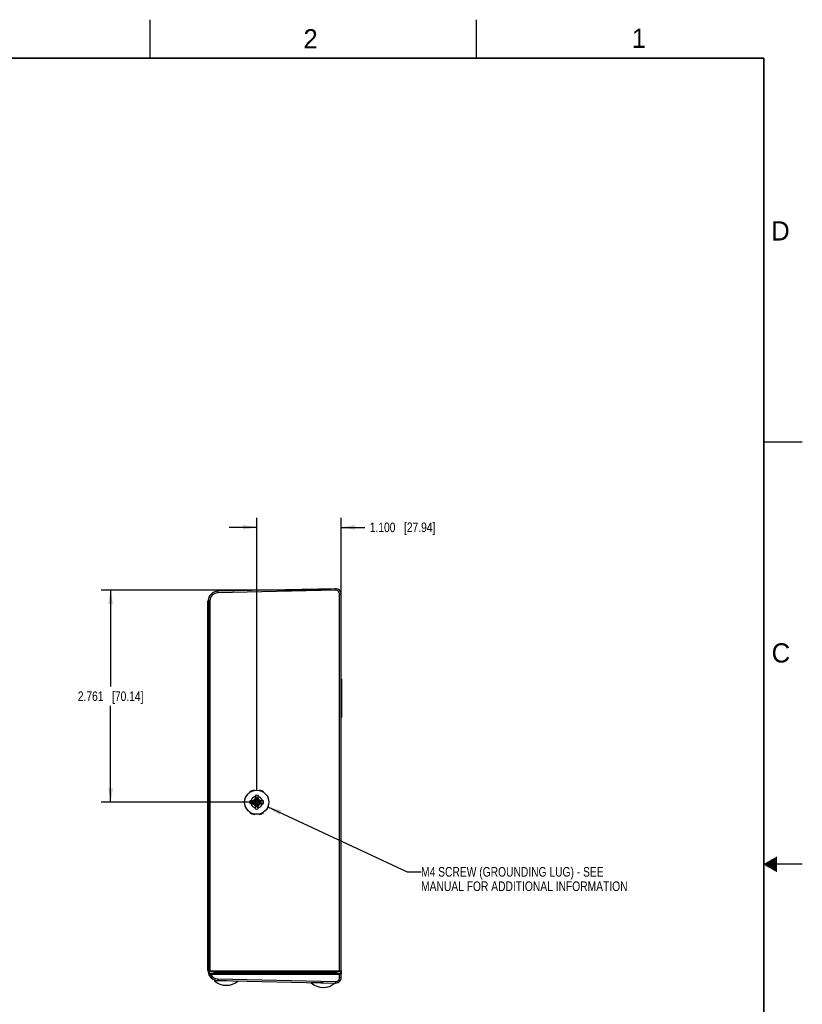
# Model space of a CAD drawing. Header units: inches. Extents: x 0 to 34, y 0 to 22.
# Tile 60 of 60: x 23.8 to 34, y 9.2 to 22. Entities that reach past the tile are written whole.
import ezdxf

# ---------------------------------------------------------------- set-up
doc = ezdxf.new("R2010")
doc.units = ezdxf.units.IN
doc.header["$LTSCALE"] = 1.87
doc.header["$MEASUREMENT"] = 0
doc.layers.get('0').update_dxf_attribs({"linetype": 'CONTINUOUS'})
doc.layers.add('DETAIL', color=7, linetype='CONTINUOUS')
doc.layers.add('DIMENSIONS', color=7, linetype='CONTINUOUS')
doc.styles.get("Standard").update_dxf_attribs({"font": 'txt', "width": 0.8})
doc.styles.add('TEXTSTYLE_2', font='txt')
doc.dimstyles.new('DIMSTYLE_1', dxfattribs={"dimtxt": 0.125, "dimasz": 0.18, "dimexe": 0.125, "dimexo": 0.0625, "dimgap": 0.0625, "dimtad": 0, "dimtih": 1, "dimtoh": 1, "dimdec": 3, "dimzin": 4, "dimdsep": 46, "dimtxsty": 'STANDARD', "dimblk": '_FILLED', "dimblk1": '_FILLED', "dimblk2": '_FILLED', "dimcen": 0.09, "dimadec": 0, "dimazin": 0, "dimtp": 0.01, "dimtm": 0.01, "dimtfac": 1, "dimtdec": 3, "dimtofl": 0, "dimtmove": 0, "dimatfit": 3, "dimldrblk": '_FILLED', "dimfxl": 1, "dimtolj": 1, "dimtzin": 4, "dimarcsym": 0})
doc.dimstyles.get("Standard").update_dxf_attribs({"dimtxt": 0.125, "dimasz": 0.18, "dimexe": 0.125, "dimexo": 0.0625, "dimgap": 0.09, "dimtad": 0, "dimtih": 1, "dimtoh": 1, "dimdec": 3, "dimzin": 4, "dimdsep": 46, "dimtxsty": 'STANDARD', "dimblk": '_FILLED', "dimblk1": '_FILLED', "dimblk2": '_FILLED', "dimcen": 0.09, "dimadec": 0, "dimazin": 0, "dimtol": 1, "dimtp": 0.01, "dimtm": 0.01, "dimtfac": 1, "dimtdec": 3, "dimtofl": 0, "dimtmove": 0, "dimatfit": 3, "dimldrblk": '_FILLED', "dimfxl": 1, "dimtolj": 1, "dimtzin": 4, "dimarcsym": 0})

# ---------------------------------------------------------------- blocks, each defined once
blk = doc.blocks.new('_FILLED')
at = {"color": 0, "linetype": 'BYBLOCK'}
blk.add_solid([(0, 0), (-1, 0.174), (-1, -0.174)], dxfattribs=at)
blk = doc.blocks.new('*D0')
at = {"layer": 'DIMENSIONS', "color": 2, "linetype": 'CONTINUOUS'}
for p, q in [((27.857, 14.568), (24.866, 14.568)), ((24.991, 14.568), (24.991, 13.312)), ((24.991, 11.807), (24.991, 13.062)), ((26.831, 11.807), (24.866, 11.807))]:
    blk.add_line(p, q, dxfattribs=at)
at = {"layer": 'DIMENSIONS', "color": 2, "linetype": 'CONTINUOUS', "xscale": 0.18, "yscale": 0.18, "zscale": 0.18}
for p, rotation in [((24.991, 14.568), 90), ((24.991, 11.807), 270)]:
    blk.add_blockref('_FILLED', p, dxfattribs=dict(at, rotation=rotation))
at = {"layer": 'DIMENSIONS', "color": 2, "linetype": 'CONTINUOUS', "insert": (24.991, 13.25), "char_height": 0.125, "width": 1.325, "attachment_point": 2, "line_spacing_factor": 0.9}
blk.add_mtext('2.761{\\Ftxt.shx;\\W1.000000;\\H0.125000; }[70.14]', dxfattribs=at)
blk = doc.blocks.new('*D1')
at = {"layer": 'DIMENSIONS', "color": 2, "linetype": 'CONTINUOUS'}
for p, q in [((26.894, 11.959), (26.894, 15.512)), ((27.994, 12.125), (27.994, 15.512)), ((26.894, 15.387), (26.534, 15.387)), ((27.994, 15.387), (28.304, 15.387))]:
    blk.add_line(p, q, dxfattribs=at)
at = {"layer": 'DIMENSIONS', "color": 2, "linetype": 'CONTINUOUS', "xscale": 0.18, "yscale": 0.18, "zscale": 0.18}
blk.add_blockref('_FILLED', (26.894, 15.387), dxfattribs=at)
at = {"layer": 'DIMENSIONS', "color": 2, "linetype": 'CONTINUOUS', "xscale": 0.18, "yscale": 0.18, "zscale": 0.18, "rotation": 180}
blk.add_blockref('_FILLED', (27.994, 15.387), dxfattribs=at)
at = {"layer": 'DIMENSIONS', "color": 2, "linetype": 'CONTINUOUS', "insert": (28.366, 15.45), "char_height": 0.125, "width": 1.325, "attachment_point": 1, "line_spacing_factor": 0.9}
blk.add_mtext('1.100{\\Ftxt.shx;\\W1.000000;\\H0.125000; }[27.94]', dxfattribs=at)

msp = doc.modelspace()

# ---------------------------------------------------------------- linework, layer by layer
at = {"color": 2, "linetype": 'CONTINUOUS'}
for p, q in [((25.5, 22), (25.5, 21.5)), ((29.75, 22), (29.75, 21.5)), ((33.5, 16.5), (34, 16.5)), ((33.5693, 11.04), (33.6697, 11.04)), ((33.5866, 11.05), (33.6697, 11.05)), ((33.6039, 11.06), (33.6697, 11.06)), ((33.6213, 11.07), (33.6697, 11.07)), ((33.6386, 11.08), (33.6697, 11.08)), ((33.6559, 11.09), (33.6697, 11.09)), ((34, 11), (33.5, 11)), ((33.5173, 11.01), (33.6697, 11.01)), ((33.5173, 10.99), (33.6697, 10.99)), ((33.5347, 11.02), (33.6697, 11.02)), ((33.5347, 10.98), (33.6697, 10.98)), ((33.552, 11.03), (33.6697, 11.03)), ((33.552, 10.97), (33.6697, 10.97)), ((33.5693, 10.96), (33.6697, 10.96)), ((33.5866, 10.95), (33.6697, 10.95)), ((33.6039, 10.94), (33.6697, 10.94)), ((33.6213, 10.93), (33.6697, 10.93)), ((33.6386, 10.92), (33.6697, 10.92)), ((33.6559, 10.91), (33.6697, 10.91))]:
    msp.add_line(p, q, dxfattribs=at)
at = {"color": 7, "linetype": 'CONTINUOUS'}
for p, q in [((27.9193, 14.5879), (26.3862, 14.5545)), ((27.9193, 14.5679), (26.3862, 14.5345)), ((27.9735, 9.611), (27.9735, 14.515)), ((27.9735, 14.515), (27.9939, 14.515)), ((27.9939, 9.611), (27.9939, 14.515)), ((26.2589, 9.615), (26.2589, 14.4241)), ((26.2589, 14.4241), (26.2639, 14.4241)), ((26.2639, 14.4295), (26.2639, 9.611)), ((26.2835, 14.4295), (26.2639, 14.4295)), ((26.2835, 14.4295), (26.2835, 9.611)), ((27.9987, 13.4116), (27.9937, 13.4116)), ((27.9987, 13.4116), (27.9987, 12.9116)), ((27.9987, 12.9116), (27.9937, 12.9116)), ((26.8044, 11.9409), (26.8066, 11.9376)), ((26.863, 11.961), (26.8622, 11.9648)), ((26.9256, 11.9648), (26.9248, 11.961)), ((26.9812, 11.9376), (26.9834, 11.9409)), ((26.7356, 11.8383), (26.7395, 11.8375)), ((26.7628, 11.8939), (26.7596, 11.8961)), ((26.806, 11.8248), (26.8407, 11.8157)), ((26.8444, 11.8157), (26.8407, 11.8157)), ((26.8407, 11.8157), (26.8925, 11.8068)), ((26.8407, 11.7974), (26.8925, 11.8063)), ((26.8444, 11.8157), (26.8422, 11.826)), ((26.87, 11.8305), (26.8444, 11.8157)), ((26.8444, 11.8157), (26.8925, 11.8068)), ((26.8444, 11.7974), (26.8937, 11.8065)), ((26.8625, 11.838), (26.8937, 11.8067)), ((26.8625, 11.7752), (26.8938, 11.8063)), ((26.8847, 11.8561), (26.87, 11.8305)), ((26.8745, 11.8583), (26.8847, 11.8561)), ((26.8756, 11.8945), (26.8847, 11.8598)), ((26.8847, 11.8598), (26.8847, 11.8561)), ((26.8847, 11.8598), (26.8936, 11.808)), ((26.8847, 11.8561), (26.8938, 11.8068)), ((26.8847, 11.757), (26.8936, 11.8051)), ((26.8847, 11.7534), (26.8936, 11.8051)), ((26.9253, 11.838), (26.894, 11.8068)), ((26.903, 11.757), (26.894, 11.8063)), ((26.903, 11.8598), (26.8941, 11.808)), ((26.903, 11.8561), (26.8941, 11.808)), ((26.9434, 11.8157), (26.8941, 11.8067)), ((26.9253, 11.7752), (26.8941, 11.8065)), ((26.903, 11.7534), (26.8941, 11.8051)), ((26.9471, 11.8157), (26.8953, 11.8068)), ((26.9434, 11.7974), (26.8953, 11.8063)), ((26.9471, 11.7974), (26.8953, 11.8063)), ((26.9122, 11.8945), (26.903, 11.8598)), ((26.903, 11.8561), (26.903, 11.8598)), ((26.903, 11.8561), (26.9133, 11.8583)), ((26.9178, 11.8305), (26.903, 11.8561)), ((26.9434, 11.8157), (26.9178, 11.8305)), ((26.9456, 11.826), (26.9434, 11.8157)), ((26.9471, 11.8157), (26.9434, 11.8157)), ((26.9818, 11.8248), (26.9471, 11.8157)), ((27.0282, 11.8961), (27.0249, 11.8939)), ((27.0483, 11.8375), (27.0522, 11.8383)), ((26.7395, 11.7756), (26.7356, 11.7749)), ((26.7596, 11.7171), (26.7628, 11.7192)), ((26.8066, 11.6755), (26.8044, 11.6722)), ((26.806, 11.7883), (26.8407, 11.7974)), ((26.8407, 11.7974), (26.8444, 11.7974)), ((26.8422, 11.7871), (26.8444, 11.7974)), ((26.8444, 11.7974), (26.87, 11.7826)), ((26.87, 11.7826), (26.8847, 11.757)), ((26.8847, 11.757), (26.8745, 11.7549)), ((26.8756, 11.7187), (26.8847, 11.7534)), ((26.8847, 11.757), (26.8847, 11.7534)), ((26.903, 11.757), (26.9178, 11.7826)), ((26.903, 11.7534), (26.903, 11.757)), ((26.9133, 11.7549), (26.903, 11.757)), ((26.9122, 11.7187), (26.903, 11.7534)), ((26.9178, 11.7826), (26.9434, 11.7974)), ((26.9434, 11.7974), (26.9471, 11.7974)), ((26.9456, 11.7871), (26.9434, 11.7974)), ((26.9818, 11.7883), (26.9471, 11.7974)), ((26.9834, 11.6722), (26.9812, 11.6755)), ((27.0249, 11.7192), (27.0282, 11.7171)), ((27.0522, 11.7749), (27.0483, 11.7756)), ((26.8622, 11.6483), (26.863, 11.6521)), ((26.9248, 11.6521), (26.9256, 11.6483)), ((26.2589, 9.615), (26.2639, 9.615)), ((26.2639, 9.611), (27.9939, 9.611)), ((26.2724, 9.5643), (26.2735, 9.5645)), ((26.2727, 9.5665), (26.2848, 9.5679)), ((26.2739, 9.601), (27.9839, 9.601)), ((26.2739, 9.5999), (26.2739, 9.6009)), ((26.2802, 9.5772), (27.9861, 9.5772)), ((26.2835, 9.611), (26.2837, 9.601)), ((26.2927, 9.5772), (26.2925, 9.569)), ((26.2925, 9.569), (27.9736, 9.569)), ((26.3403, 9.601), (26.3398, 9.5869)), ((26.3416, 9.5868), (26.3398, 9.5869)), ((26.3442, 9.5795), (26.3399, 9.5779)), ((26.3512, 9.5868), (26.3416, 9.5868)), ((26.3416, 9.4951), (26.3416, 9.4808)), ((26.3487, 9.5813), (26.3442, 9.5795)), ((26.3507, 9.5821), (26.3487, 9.5813)), ((26.3512, 9.5914), (26.3518, 9.5915)), ((26.3518, 9.5772), (26.3512, 9.5914)), ((26.3518, 9.5915), (26.361, 9.5914)), ((26.361, 9.5914), (26.3608, 9.601)), ((26.361, 9.5914), (27.8837, 9.5914)), ((26.3616, 9.5776), (26.361, 9.5914)), ((26.3873, 9.5039), (27.9204, 9.4704)), ((27.8837, 9.5855), (27.8112, 9.5855)), ((27.8114, 9.5768), (27.8112, 9.5855)), ((27.8838, 9.6001), (27.8837, 9.5954)), ((27.8837, 9.5914), (27.8837, 9.5855)), ((27.8837, 9.5816), (27.8838, 9.5772)), ((27.8917, 9.5772), (27.8916, 9.5803)), ((27.8939, 9.601), (27.8939, 9.586)), ((27.9087, 9.5772), (27.9087, 9.601)), ((27.9087, 9.5872), (27.9183, 9.5872)), ((27.9182, 9.5977), (27.9182, 9.601)), ((27.929, 9.5976), (27.9183, 9.5972)), ((27.929, 9.5876), (27.9183, 9.5872)), ((27.9183, 9.5772), (27.9183, 9.5872)), ((27.9289, 9.5962), (27.929, 9.5976)), ((27.929, 9.5876), (27.9289, 9.5962)), ((27.9292, 9.601), (27.929, 9.5976)), ((27.9472, 9.6009), (27.9465, 9.5993)), ((27.9735, 9.611), (27.9737, 9.601)), ((27.9738, 9.5772), (27.9736, 9.569)), ((27.9736, 9.5225), (27.9736, 9.569)), ((27.9814, 9.569), (27.9925, 9.5691)), ((27.9833, 9.601), (27.9833, 9.5772)), ((27.9925, 9.5691), (27.9941, 9.5692)), ((27.9937, 9.6089), (27.9937, 9.5708)), ((27.9941, 9.5232), (27.9941, 9.5692)), ((26.4991, 9.4808), (26.3416, 9.4808)), ((26.3873, 9.4846), (27.9204, 9.4511)), ((27.6016, 9.4581), (27.6016, 9.4533)), ((27.7591, 9.4533), (27.6016, 9.4533))]:
    msp.add_line(p, q, dxfattribs=at)
at = {"color": 7, "linetype": 'CONTINUOUS', "const_width": 0.02}
for points in [[(33.5, 21.5), (0.5, 21.5)], [(33.5, 0.5), (33.5, 21.5)]]:
    msp.add_lwpolyline(points, dxfattribs=at)
at = {"color": 7, "linetype": 'CONTINUOUS'}
msp.add_circle((26.8939, 11.8066), 0.1575, dxfattribs=at)
for centre, radius, start, end in [((26.3888, 14.4241), 0.1298, 113.65062, 179.99506), ((26.3889, 14.4295), 0.125, 91.25, 180), ((26.3885, 14.4295), 0.105, 91.24928, 180.00001), ((27.9209, 14.515), 0.073, 0, 91.25), ((27.9205, 14.515), 0.053, 359.999, 91.25024), ((26.8939, 11.8066), 0.1614, 101.32374, 123.67655), ((26.8939, 11.8066), 0.1614, 56.32374, 78.67655), ((26.8939, 11.8066), 0.1614, 146.32374, 168.67655), ((26.8939, 11.8066), 0.0898, 168.26473, 191.73556), ((26.849, 10.9181), 0.9078, 91.83492, 92.71612), ((26.8939, 11.8066), 0.0763, 104.27461, 165.72568), ((26.8898, 9.6609), 2.1656, 91.26052, 91.84926), ((26.8939, 11.8066), 0.054, 170.2365, 189.76379), ((28.0815, 9.7492), 2.4185, 120.26693, 120.82539), ((28.9601, 10.6138), 2.4287, 149.17608, 149.73219), ((29.064, 11.81), 2.1901, 178.15432, 178.73648), ((27.8056, 11.8505), 0.931, 177.29518, 178.15436), ((26.8939, 11.8066), 0.0898, 78.26473, 101.73556), ((26.8939, 11.8066), 0.054, 80.2365, 99.76379), ((26.0054, 11.8514), 0.9078, 1.83492, 2.71612), ((24.7483, 11.8106), 2.1656, 1.26052, 1.84926), ((26.8939, 11.8066), 0.0763, 14.27461, 75.72568), ((24.8365, 10.619), 2.4185, 30.26693, 30.82539), ((25.7011, 9.7404), 2.4287, 59.17608, 59.73219), ((26.8973, 9.6365), 2.1901, 88.15432, 88.73648), ((26.8939, 11.8066), 0.054, 350.2365, 9.76379), ((26.9379, 10.8948), 0.931, 87.29518, 88.15436), ((26.8939, 11.8066), 0.0898, 348.26473, 11.73556), ((26.8939, 11.8066), 0.1614, 11.32374, 33.67655), ((26.8939, 11.8066), 0.1614, 191.32374, 213.67655), ((26.8939, 11.8066), 0.1614, 236.32374, 258.67655), ((26.8499, 12.7183), 0.931, 267.29518, 268.15436), ((26.8905, 13.9767), 2.1901, 268.15432, 268.73648), ((26.8939, 11.8066), 0.0763, 194.27461, 255.72568), ((28.0866, 13.8727), 2.4287, 239.17608, 239.73219), ((28.9513, 12.9941), 2.4185, 210.26693, 210.82539), ((29.0395, 11.8025), 2.1656, 181.26052, 181.84926), ((27.7824, 11.7617), 0.9078, 181.83492, 182.71612), ((26.8939, 11.8066), 0.0898, 258.26473, 281.73556), ((26.8939, 11.8066), 0.054, 260.2365, 279.76379), ((25.9822, 11.7626), 0.931, 357.29518, 358.15436), ((26.8939, 11.8066), 0.0763, 284.27461, 345.72568), ((24.7238, 11.8032), 2.1901, 358.15432, 358.73648), ((24.8277, 12.9993), 2.4287, 329.17608, 329.73219), ((25.7063, 13.864), 2.4185, 300.26693, 300.82539), ((26.8939, 11.8066), 0.1614, 281.32374, 303.67655), ((26.898, 13.9522), 2.1656, 271.26052, 271.84926), ((26.9388, 12.695), 0.9078, 271.83492, 272.71612), ((26.8939, 11.8066), 0.1614, 326.32374, 348.67655), ((26.3887, 9.615), 0.1298, 180.00421, 246.37548), ((26.2739, 9.611), 0.01, 180, 270), ((26.3889, 9.6096), 0.125, 180, 247.77366), ((26.2802, 9.5692), 0.008, 90, 200.16104), ((26.39, 9.6096), 0.125, 200.16094, 268.75), ((26.3467, 9.6007), 0.0727, 189.29916, 190.35437), ((26.3471, 9.6008), 0.0731, 190.35807, 192.56995), ((26.3481, 9.6011), 0.0742, 192.59175, 199.17691), ((26.2175, 10.0728), 0.5094, 277.58665, 278.46259), ((26.3896, 9.6089), 0.105, 202.34237, 268.74819), ((26.3298, 9.5872), 0.01, 299.33333, 358), ((26.3412, 9.591), 0.01, 2.5, 90.00004), ((25.6162, 8.9728), 0.9523, 39.44457, 39.71583), ((27.8113, 9.5656), 0.0199, 90.00985, 147.21809), ((28.289, 9.5911), 0.4053, 179.39637, 179.96158), ((28.3066, 9.5859), 0.4229, 180.04989, 180.58136), ((27.8839, 9.586), 0.01, 299.11522, 360), ((27.9187, 9.5872), 0.01, 92, 180), ((27.922, 9.5232), 0.0721, 268.75, 360), ((27.9215, 9.5225), 0.0521, 268.75026, 359.99959), ((27.9287, 9.6076), 0.01, 272, 318.54832), ((27.9283, 9.6075), 0.0199, 271.98797, 280.73093), ((27.9741, 10.9689), 1.3999, 269.98138, 270.30046), ((27.9839, 9.611), 0.01, 270, 360), ((27.9861, 9.5692), 0.008, 0, 90), ((26.4991, 9.6612), 0.2395, 228.88791, 310.25929), ((27.7591, 9.6337), 0.2395, 228.88791, 310.25929), ((27.9219, 9.5241), 0.073, 291.45009, 305.95697), ((27.9589, 9.4732), 0.01, 305.95697, 316.47535), ((27.959, 9.4709), 0.008, 323.32116, 356.75)]:
    msp.add_arc(centre, radius, start, end, dxfattribs=at)
for points, knots in [([(26.3862, 14.5345), (26.3861, 14.5358), (26.3861, 14.5383), (26.386, 14.542), (26.386, 14.5454), (26.386, 14.548), (26.386, 14.5499), (26.386, 14.5511), (26.386, 14.5521), (26.386, 14.5529), (26.3861, 14.5536), (26.3861, 14.554), (26.3861, 14.5542), (26.3861, 14.5544), (26.3861, 14.5544), (26.3862, 14.5545), (26.3862, 14.5545)], [0, 0, 0, 0, 0.1949143, 0.3823281, 0.5550476, 0.7064448, 0.7722945, 0.8307134, 0.8811412, 0.923096, 0.9561801, 0.9800876, 0.988535, 0.9946294, 0.9983904, 1, 1, 1, 1]), ([(27.9193, 14.5679), (27.9193, 14.5692), (27.9192, 14.5718), (27.9192, 14.5755), (27.9191, 14.5789), (27.9191, 14.5815), (27.9191, 14.5833), (27.9191, 14.5845), (27.9191, 14.5855), (27.9192, 14.5863), (27.9192, 14.587), (27.9192, 14.5874), (27.9192, 14.5877), (27.9193, 14.5878), (27.9193, 14.5879), (27.9193, 14.5879), (27.9193, 14.5879)], [0, 0, 0, 0, 0.1949143, 0.3823281, 0.5550476, 0.7064448, 0.7722945, 0.8307134, 0.8811412, 0.923096, 0.9561801, 0.9800876, 0.988535, 0.9946294, 0.9983904, 1, 1, 1, 1]), ([(26.2639, 9.6096), (26.2639, 9.6086), (26.2642, 9.6066), (26.2656, 9.6039), (26.2678, 9.6017), (26.2696, 9.6008), (26.2706, 9.6005)], [0, 0, 0, 0, 0.24733, 0.496016, 0.746899, 1, 1, 1, 1]), ([(26.2749, 9.589), (26.2746, 9.5912), (26.2741, 9.5949), (26.274, 9.5985), (26.2739, 9.5999)], [0, 0, 0, 0, 0.6254356, 1, 1, 1, 1]), ([(26.3873, 9.5039), (26.3873, 9.5026), (26.3872, 9.5001), (26.3872, 9.4966), (26.3871, 9.4933), (26.3871, 9.4907), (26.3871, 9.489), (26.3871, 9.4879), (26.3872, 9.4869), (26.3872, 9.4861), (26.3872, 9.4855), (26.3872, 9.485), (26.3873, 9.4848), (26.3873, 9.4847), (26.3873, 9.4846), (26.3873, 9.4846), (26.3873, 9.4846)], [0, 0, 0, 0, 0.196323, 0.3848782, 0.5576464, 0.7084795, 0.7739289, 0.8319628, 0.8820694, 0.9237382, 0.9565185, 0.9801939, 0.9885738, 0.9946332, 0.9983851, 1, 1, 1, 1]), ([(27.8939, 9.5918), (27.8939, 9.5918), (27.8938, 9.5918), (27.8937, 9.5917), (27.8934, 9.5917), (27.8931, 9.5917), (27.8927, 9.5916), (27.8919, 9.5916), (27.8908, 9.5915), (27.8893, 9.5915), (27.8875, 9.5914), (27.8856, 9.5914), (27.8843, 9.5914), (27.8837, 9.5914)], [0, 0, 0, 0, 0.0064179, 0.0214481, 0.0456978, 0.0790641, 0.1212653, 0.1719069, 0.2964737, 0.4479073, 0.6202577, 0.8067384, 1, 1, 1, 1]), ([(27.8939, 9.586), (27.8939, 9.5859), (27.8938, 9.5859), (27.8937, 9.5859), (27.8934, 9.5858), (27.8931, 9.5858), (27.8927, 9.5857), (27.8919, 9.5857), (27.8908, 9.5856), (27.8893, 9.5856), (27.8875, 9.5856), (27.8856, 9.5855), (27.8843, 9.5855), (27.8837, 9.5855)], [0, 0, 0, 0, 0.0064179, 0.0214481, 0.0456979, 0.0790642, 0.1212654, 0.1719071, 0.296474, 0.4479077, 0.6202583, 0.806739, 1, 1, 1, 1]), ([(27.9183, 9.5872), (27.9183, 9.5879), (27.9183, 9.5891), (27.9182, 9.591), (27.9182, 9.5927), (27.9182, 9.5942), (27.9182, 9.5953), (27.9182, 9.596), (27.9182, 9.5964), (27.9182, 9.5967), (27.9183, 9.597), (27.9183, 9.5971), (27.9183, 9.5972), (27.9183, 9.5972)], [0, 0, 0, 0, 0.1947109, 0.3819136, 0.5544354, 0.7056705, 0.8298363, 0.8802452, 0.9222098, 0.9553416, 0.9793544, 0.9941084, 1, 1, 1, 1]), ([(27.9465, 9.5993), (27.9452, 9.5964), (27.9421, 9.5925), (27.9367, 9.5892), (27.9336, 9.5882), (27.932, 9.5879)], [0, 0, 0, 0, 0.4982866, 0.7491359, 1, 1, 1, 1]), ([(27.9736, 9.5225), (27.975, 9.5225), (27.9776, 9.5226), (27.9813, 9.5226), (27.9848, 9.5226), (27.9875, 9.5227), (27.9894, 9.5228), (27.9906, 9.5228), (27.9916, 9.5229), (27.9925, 9.523), (27.9931, 9.523), (27.9936, 9.5231), (27.9939, 9.5231), (27.9941, 9.5232), (27.9941, 9.5232), (27.9941, 9.5232)], [0, 0, 0, 0, 0.1930169, 0.3800828, 0.5526709, 0.704172, 0.7701359, 0.8287417, 0.8794359, 0.9216679, 0.9549552, 0.9790772, 0.9939288, 0.9979371, 1, 1, 1, 1]), ([(27.9204, 9.4704), (27.9204, 9.4692), (27.9203, 9.4667), (27.9203, 9.4631), (27.9202, 9.4598), (27.9202, 9.4573), (27.9202, 9.4555), (27.9202, 9.4544), (27.9202, 9.4534), (27.9203, 9.4526), (27.9203, 9.452), (27.9203, 9.4516), (27.9203, 9.4514), (27.9204, 9.4512), (27.9204, 9.4512), (27.9204, 9.4511), (27.9204, 9.4511)], [0, 0, 0, 0, 0.196323, 0.3848782, 0.5576464, 0.7084795, 0.7739289, 0.8319628, 0.8820693, 0.9237381, 0.9565185, 0.9801939, 0.9885738, 0.9946332, 0.998385, 1, 1, 1, 1])]:
    msp.add_open_spline(points, degree=3, knots=knots, dxfattribs=at)
msp.add_open_spline([(26.2706, 9.6005), (26.2717, 9.6001), (26.2728, 9.5999), (26.2739, 9.5999)], degree=3, dxfattribs=at)

# ---------------------------------------------------------------- texts
at = {"color": 2, "linetype": 'CONTINUOUS', "char_height": 0.25, "width": 0.25, "attachment_point": 1, "line_spacing_factor": 0.9, "style": 'TEXTSTYLE_2'}
for s, insert in [('2', (27.5025, 21.8762)), ('1', (31.7781, 21.8826)), ('D', (33.5947, 19.3736)), ('C', (33.6004, 13.8767))]:
    msp.add_mtext(s, dxfattribs=dict(at, insert=insert))
at = {"layer": 'DETAIL', "color": 2, "linetype": 'CONTINUOUS', "insert": (29.0344, 10.9623), "char_height": 0.125, "width": 3.3, "attachment_point": 1, "line_spacing_factor": 0.9}
msp.add_mtext('M4 SCREW (GROUNDING LUG) - SEE\\PMANUAL FOR ADDITIONAL INFORMATION', dxfattribs=at)

# ---------------------------------------------------------------- dimensions: what is measured, and where the dimension line sits
at = {"layer": 'DIMENSIONS', "color": 2, "linetype": 'CONTINUOUS'}
dim = msp.add_linear_dim(base=(27.9939, 15.3871), p1=(26.8939, 11.8963), p2=(27.9939, 12.063), dimstyle='DIMSTYLE_1', dxfattribs=at)
dim.commit()
dim.dimension.update_dxf_attribs({"geometry": '*D1', "text_midpoint": (29.0287, 15.3871), "dimtype": 160})
dim = msp.add_linear_dim(base=(24.991, 11.8066), p1=(27.9197, 14.5679), p2=(26.8939, 11.8066), angle=270, dimstyle='DIMSTYLE_1', dxfattribs=at)
dim.commit()
dim.dimension.update_dxf_attribs({"geometry": '*D0', "text_midpoint": (24.991, 13.1872), "dimtype": 160})

# ---------------------------------------------------------------- leaders
at = {"layer": 'DETAIL', "color": 2, "linetype": 'CONTINUOUS'}
msp.add_leader([(27.0394, 11.7463), (28.8544, 10.8998), (29.0344, 10.8998)], dimstyle='STANDARD', override={"dimtad": 0}, dxfattribs=at)

doc.saveas('drawing.dxf')
